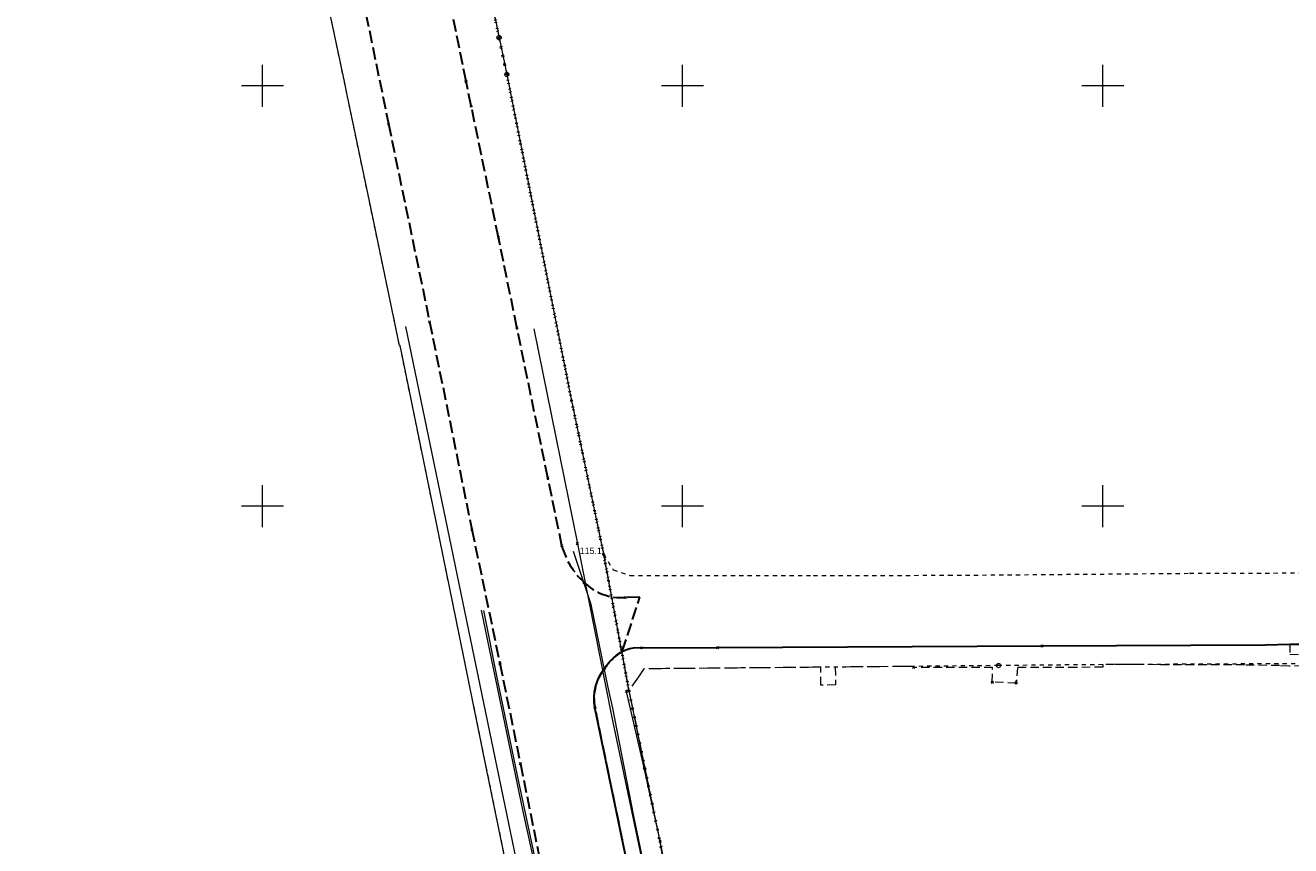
# Model space of a CAD drawing. Extents: x 6472695 to 6473494, y 5822279 to 5823456.
# Tile 43 of 49: x 6472872 to 6473022, y 5822860 to 5822957. Entities that reach past the tile are written whole.
import ezdxf

# ---------------------------------------------------------------- set-up
doc = ezdxf.new("R2010")
doc.units = 0
for name, pattern in [('KROPK2', [1, 0.05, -0.95]), ('PRZER1-1', [1, 0.5, -0.5]), ('PRZER2-1', [1.5, 1, -0.5]), ('PRZER3-1', [2, 1.5, -0.5])]:
    doc.linetypes.add(name, pattern=pattern)
doc.layers.get('0').update_dxf_attribs({"color": 253, "linetype": 'CONTINUOUS'})
for name, color, linetype, lineweight in [('EGDE', 253, 'CONTINUOUS', 18), ('EGPG', 253, 'CONTINUOUS', 18), ('EGUG', 253, 'CONTINUOUS', 18), ('GESJAE', 253, 'CONTINUOUS', 50), ('GSPPRB', 253, 'CONTINUOUS', 18), ('GUPPRZ_O', 253, 'CONTINUOUS', 18), ('OTKC', 253, 'CONTINUOUS', 18), ('OTKJ', 7, 'CONTINUOUS', 30), ('OTKK', 7, 'CONTINUOUS', 30), ('Ramka sekcyjna', 253, 'CONTINUOUS', 18), ('SUEP', 253, 'CONTINUOUS', 18), ('SUSP', 253, 'CONTINUOUS', 18), ('SUTP', 253, 'CONTINUOUS', 18)]:
    doc.layers.add(name, color=color, linetype=linetype, lineweight=lineweight)
doc.styles.add('Arial', font='Arial')

# ---------------------------------------------------------------- blocks, each defined once
blk = doc.blocks.new('D_GSPPRB0')
at = {"color": 0, "lineweight": 18}
for points in [[(-0.12726, -0.12726), (0.12726, 0.12726)], [(-0.12726, 0.12726), (0.12726, -0.12726)]]:
    blk.add_lwpolyline(points, dxfattribs=at)
blk = doc.blocks.new('D_GEPPGD1_1')
at = {"color": 0}
blk.add_lwpolyline([(0, 0.25), (0.077254, 0.237764), (0.146946, 0.202254), (0.202254, 0.146946), (0.237764, 0.077254), (0.25, 0), (0.237764, -0.077254), (0.202254, -0.146946), (0.146946, -0.202254), (0.077254, -0.237764), (0, -0.25), (-0.077254, -0.237764), (-0.146946, -0.202254), (-0.202254, -0.146946), (-0.237764, -0.077254), (-0.25, 0), (-0.237764, 0.077254), (-0.202254, 0.146946), (-0.146946, 0.202254), (-0.077254, 0.237764)], close=True, dxfattribs=at)
blk = doc.blocks.new('D_GEPPGD1_2')
blk.add_hatch(color=0).paths.add_polyline_path([(0, -0.045), (0.013906, -0.042798), (0.02645, -0.036406), (0.036406, -0.02645), (0.042798, -0.013906), (0.045, 0), (0.042798, 0.013906), (0.036406, 0.02645), (0.02645, 0.036406), (0.013906, 0.042798), (0, 0.045), (-0.013906, 0.042798), (-0.02645, 0.036406), (-0.036406, 0.02645), (-0.042798, 0.013906), (-0.045, 0), (-0.042798, -0.013906), (-0.036406, -0.02645), (-0.02645, -0.036406), (-0.013906, -0.042798)])

msp = doc.modelspace()

# ---------------------------------------------------------------- linework, layer by layer
at = {"layer": 'EGDE', "linetype": 'Continuous'}
for points in [[(6472920.65, 5822991.5), (6472928.16, 5822955.75), (6472929.08, 5822951.37), (6472936.79, 5822912.54), (6472940.61, 5822894.27), (6472943.62, 5822878.04), (6472948.29, 5822855.27)], [(6472928.94, 5822857.77), (6472926.69, 5822868.76), (6472923.49, 5822884.39), (6472919.92, 5822901.86), (6472916.38, 5822919.13), (6472916.32, 5822919.12), (6472913.25, 5822933.82), (6472910.08, 5822948.94), (6472909.76, 5822950.51), (6472906.5, 5822966.02)]]:
    msp.add_lwpolyline(points, dxfattribs=at)
at = {"layer": 'EGUG', "linetype": 'PRZER1-1'}
for points in [[(6472899.47, 5822999.9), (6472917.65, 5823004.79), (6472920.65, 5822991.5), (6472928.16, 5822955.75), (6472929.08, 5822951.37), (6472936.79, 5822912.54), (6472940.61, 5822894.27), (6472943.62, 5822878.04), (6472948.29, 5822855.27), (6472951.03, 5822841.89), (6472951.84, 5822837.98), (6472956.95, 5822813.18), (6472962.29, 5822787.28), (6472962.75, 5822785.03), (6472968.58, 5822756.73), (6472971.81, 5822741.06), (6472974.44, 5822728.32), (6472983.71, 5822683.31), (6472985.51, 5822675.13), (6472989.41, 5822656.05), (6472990.11, 5822652.62), (6472993.59, 5822651.16)], [(6472862.21, 5822837.82), (6472875.83, 5822840.54), (6472899.41, 5822845.09), (6472923.33, 5822849.66), (6472930.29, 5822851.16), (6472928.94, 5822857.77), (6472926.69, 5822868.76), (6472923.49, 5822884.39), (6472919.92, 5822901.86), (6472916.38, 5822919.13), (6472916.32, 5822919.12), (6472913.25, 5822933.82), (6472910.08, 5822948.94), (6472909.76, 5822950.51), (6472906.5, 5822966.02), (6472902.98, 5822982.86), (6472902.42, 5822985.47), (6472901.78, 5822988.51)], [(6473036.9, 5822881.3), (6473016.92, 5822881.22), (6473000, 5822881.14), (6472987.6, 5822881.03), (6472977.48, 5822880.93), (6472945.38, 5822880.64), (6472943.62, 5822878.04), (6472940.61, 5822894.27), (6472941.74, 5822892.43), (6472943.74, 5822891.76), (6472965.57, 5822891.76), (6472981.67, 5822891.77), (6473010.33, 5822892.01), (6473028, 5822892.07)]]:
    msp.add_lwpolyline(points, dxfattribs=at)
at = {"layer": 'GESJAE', "linetype": 'KROPK2'}
for points in [[(6472948.29, 5822855.27), (6472943.62, 5822878.04), (6472940.61, 5822894.27), (6472936.79, 5822912.54), (6472929.08, 5822951.37), (6472928.16, 5822955.75), (6472920.65, 5822991.5), (6472917.65, 5823004.79), (6472913.01, 5823026.99), (6472908.94, 5823046.95), (6472903.77, 5823071.67)], [(6472863.59, 5822979.84), (6472872.63, 5822981.84), (6472895.76, 5822987.13), (6472901.78, 5822988.51), (6472901.53, 5822989.76), (6472901.19, 5822991.46), (6472900.14, 5822996.72), (6472899.47, 5822999.9), (6472917.65, 5823004.79), (6472920.65, 5822991.5), (6472928.16, 5822955.75), (6472929.08, 5822951.37), (6472936.79, 5822912.54), (6472940.61, 5822894.27), (6472943.62, 5822878.04), (6472948.29, 5822855.27)]]:
    msp.add_lwpolyline(points, dxfattribs=at)
at = {"layer": 'OTKC', "linetype": 'PRZER2-1'}
msp.add_lwpolyline([(6472943.66, 5822856.35), (6472939.58, 5822876.03, -0.222648), (6472940.75, 5822880.73, -0.05665), (6472941.7, 5822881.86, -0.237832), (6472945.12, 5822883.14), (6472954.17, 5822883.18), (6472992.77, 5822883.39), (6473019.33, 5822883.51), (6473022.25, 5822883.57), (6473022.27, 5822882.37), (6473024.7, 5822882.36)], format="xyb", dxfattribs=at)
msp.add_lwpolyline([(6473041.79, 5822881.26), (6473022.15, 5822880.97), (6473021.02, 5822881.02), (6473016.86, 5822881.1), (6473002.85, 5822881.15), (6473000, 5822881.14), (6473000, 5822880.84), (6472996.88, 5822880.81), (6472989.87, 5822880.82), (6472989.7, 5822879.09), (6472989.7, 5822878.95), (6472986.85, 5822879.05), (6472986.87, 5822880.82), (6472977.48, 5822880.79), (6472977.48, 5822880.93), (6472968.17, 5822880.85), (6472968.21, 5822878.73), (6472966.47, 5822878.71), (6472966.47, 5822880.83), (6472945.38, 5822880.64), (6472943.62, 5822878.04), (6472947.75, 5822857.87)], dxfattribs=at)
at = {"layer": 'OTKJ', "linetype": 'PRZER3-1'}
for points in [[(6472943.66, 5822856.35), (6472939.58, 5822876.03, -0.225842), (6472940.8, 5822880.79, -0.109973), (6472942.83, 5822882.71), (6472944.91, 5822889.16), (6472943.2, 5822889.14, -0.22433), (6472938.28, 5822890.96, -0.148666), (6472935.64, 5822895.29), (6472933.97, 5822903.39), (6472930.29, 5822921.27), (6472928.1, 5822931.97), (6472924.85, 5822947.62), (6472924.24, 5822950.57), (6472921.67, 5822963.3), (6472916.63, 5822987.95, -0.365264), (6472919.92, 5822994.71), (6472922.97, 5822995.62)], [(6472900.8, 5822990.16, -0.410377), (6472906.86, 5822985.38), (6472908.71, 5822976.35), (6472910.96, 5822965.41), (6472912.33, 5822958.55), (6472915.01, 5822945.49), (6472919.9, 5822921.94), (6472924.93, 5822897.22), (6472928.27, 5822881.28), (6472930.7, 5822869.36), (6472933.89, 5822853.64, -0.431777), (6472930.5, 5822847.85)]]:
    msp.add_lwpolyline(points, format="xyb", dxfattribs=at)
at = {"layer": 'OTKK', "linetype": 'Continuous'}
msp.add_lwpolyline([(6472943.66, 5822856.35), (6472939.58, 5822876.03, -0.222648), (6472940.75, 5822880.73, -0.05665), (6472941.7, 5822881.86, -0.237832), (6472945.12, 5822883.14), (6472954.17, 5822883.18), (6472992.77, 5822883.39), (6473019.33, 5822883.51), (6473022.25, 5822883.57), (6473024.72, 5822883.56)], format="xyb", dxfattribs=at)
at = {"layer": 'Ramka sekcyjna', "linetype": 'Continuous', "flags": 128}
for points in [[(6472900, 5822947.5), (6472900, 5822952.5)], [(6472950, 5822947.5), (6472950, 5822952.5)], [(6473000, 5822947.5), (6473000, 5822952.5)], [(6472902.5, 5822950), (6472897.5, 5822950)], [(6472952.5, 5822950), (6472947.5, 5822950)], [(6473002.5, 5822950), (6472997.5, 5822950)], [(6472900, 5822897.5), (6472900, 5822902.5)], [(6472950, 5822897.5), (6472950, 5822902.5)], [(6473000, 5822897.5), (6473000, 5822902.5)], [(6472902.5, 5822900), (6472897.5, 5822900)], [(6472952.5, 5822900), (6472947.5, 5822900)], [(6473002.5, 5822900), (6472997.5, 5822900)]]:
    msp.add_lwpolyline(points, dxfattribs=at)
at = {"layer": 'SUEP', "linetype": 'Continuous'}
for points in [[(6472932.32, 5822921.09), (6472937.48, 5822895.53), (6472941.53, 5822875.05), (6472953.43, 5822818.49), (6472964.77, 5822765.08), (6472976.97, 5822707.35), (6472988.37, 5822655.81), (6472991.48, 5822646.77), (6472996.79, 5822637.16), (6472991.46, 5822633.14), (6472991.21, 5822631.96), (6472993.91, 5822632.3)], [(6472971.21, 5822735.21), (6472967.54, 5822752.78), (6472964.95, 5822765.13), (6472961.29, 5822781.25), (6472958.6, 5822794.43), (6472955.8, 5822807.61), (6472953.43, 5822818.49), (6472950.96, 5822830.75), (6472948.29, 5822843.33), (6472945.93, 5822854.74), (6472944.16, 5822863.31), (6472941.69, 5822875.97), (6472941.12, 5822878.62), (6472939.14, 5822888.29), (6472937.02, 5822894.61)]]:
    msp.add_lwpolyline(points, dxfattribs=at)
at = {"layer": 'SUSP', "linetype": 'Continuous'}
msp.add_lwpolyline([(6472974.23, 5822727.52), (6472970.9, 5822742.98), (6472969.65, 5822749.22), (6472968.02, 5822757.39), (6472965, 5822771.72), (6472963.68, 5822778.65), (6472962.64, 5822783.38), (6472960.63, 5822792.6), (6472958.86, 5822800.74), (6472956.59, 5822810.33), (6472954.14, 5822824.33), (6472952.79, 5822830.42), (6472951.12, 5822839.12), (6472949.51, 5822848.35), (6472948, 5822855.86), (6472947.34, 5822860.12), (6472945.45, 5822868.86), (6472943.32, 5822877.96)], dxfattribs=at)
at = {"layer": 'SUTP', "linetype": 'Continuous'}
for points in [[(6472917.04, 5822921.37), (6472929.96, 5822858.97), (6472946.71, 5822778.13), (6472960.78, 5822707.59), (6472973.12, 5822646.95), (6472974.32, 5822640.3)], [(6472974.32, 5822640.3), (6472973.22, 5822648.76), (6472961.82, 5822709.35), (6472933.53, 5822852.34), (6472931.02, 5822863.67), (6472926.09, 5822887.63)], [(6472962.2, 5822707.71), (6472961.82, 5822709.35), (6472959.63, 5822720.51), (6472956.91, 5822734.18), (6472955.65, 5822740.38), (6472952.77, 5822755.09), (6472950.36, 5822767.29), (6472948.76, 5822775.6), (6472946.62, 5822786.09), (6472944.57, 5822796.85), (6472942.12, 5822809.5), (6472939.71, 5822821.72), (6472937.55, 5822833.14), (6472935.39, 5822844.04), (6472933.34, 5822853.98), (6472930.37, 5822867.96), (6472928.03, 5822879.2), (6472926.34, 5822887.6)]]:
    msp.add_lwpolyline(points, dxfattribs=at)

# ---------------------------------------------------------------- block references
at = {"layer": 'EGPG', "linetype": 'Continuous'}
for name, p in [('D_GEPPGD1_1', (6472928.16, 5822955.75)), ('D_GEPPGD1_1', (6472929.08, 5822951.37)), ('D_GEPPGD1_2', (6472909.76, 5822950.51)), ('D_GEPPGD1_2', (6472910.08, 5822948.94)), ('D_GEPPGD1_2', (6472913.25, 5822933.82)), ('D_GEPPGD1_2', (6472916.32, 5822919.12)), ('D_GEPPGD1_2', (6472916.38, 5822919.13)), ('D_GEPPGD1_2', (6472936.79, 5822912.54)), ('D_GEPPGD1_2', (6472919.92, 5822901.86)), ('D_GEPPGD1_2', (6472940.61, 5822894.27)), ('D_GEPPGD1_2', (6472941.74, 5822892.43)), ('D_GEPPGD1_2', (6472943.74, 5822891.76)), ('D_GEPPGD1_2', (6472965.57, 5822891.76)), ('D_GEPPGD1_2', (6472981.67, 5822891.77)), ('D_GEPPGD1_2', (6473010.33, 5822892.01)), ('D_GEPPGD1_2', (6472923.49, 5822884.39)), ('D_GEPPGD1_2', (6472945.38, 5822880.64)), ('D_GEPPGD1_2', (6472977.48, 5822880.93)), ('D_GEPPGD1_1', (6472987.6, 5822881.03)), ('D_GEPPGD1_2', (6473000, 5822881.14)), ('D_GEPPGD1_2', (6473016.92, 5822881.22)), ('D_GEPPGD1_2', (6472943.62, 5822878.04)), ('D_GEPPGD1_2', (6472926.69, 5822868.76))]:
    msp.add_blockref(name, p, dxfattribs=at)
at = {"layer": 'GSPPRB', "linetype": 'Continuous'}
for p in [(6472924.24, 5822950.57), (6472924.85, 5822947.62), (6472915.01, 5822945.49), (6472928.1, 5822931.97), (6472919.9, 5822921.94), (6472930.29, 5822921.27), (6472933.97, 5822903.39), (6472924.93, 5822897.22), (6472935.64, 5822895.29), (6472937.48, 5822895.53), (6472938.28, 5822890.96), (6472943.2, 5822889.14), (6472992.77, 5822883.39), (6472945.12, 5822883.14), (6472954.17, 5822883.18), (6472928.27, 5822881.28), (6472940.75, 5822880.73), (6472977.48, 5822880.79), (6472986.85, 5822879.05), (6472989.7, 5822879.09), (6472989.7, 5822878.95), (6472943.32, 5822877.96), (6472939.58, 5822876.03), (6472930.7, 5822869.36), (6472945.45, 5822868.86), (6472947.34, 5822860.12)]:
    msp.add_blockref('D_GSPPRB0', p, dxfattribs=at)

# ---------------------------------------------------------------- texts
at = {"layer": 'GUPPRZ_O', "linetype": 'Continuous', "style": 'Arial'}
msp.add_text('115.1', height=0.75, dxfattribs=at).set_placement((6472937.77, 5822894.31, 10.8))

doc.saveas('drawing.dxf')
